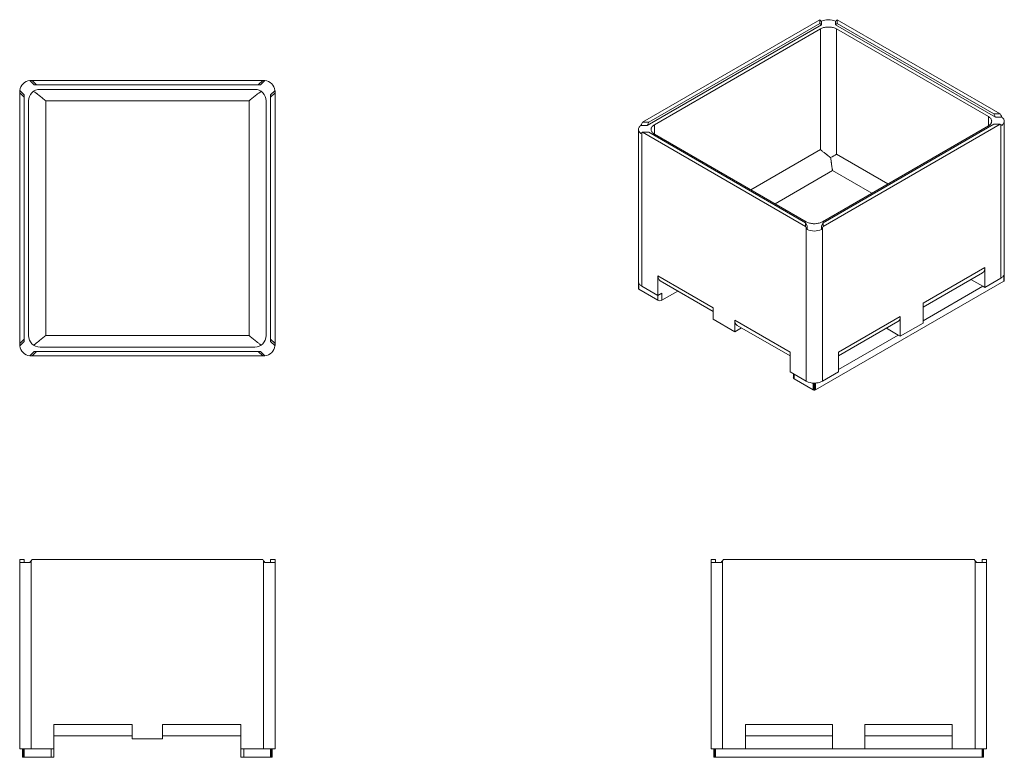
# Model space of a CAD drawing. Header units: inches. Extents: x 87 to 260, y 40 to 170.
import ezdxf

# ---------------------------------------------------------------- set-up
doc = ezdxf.new("R2010")
doc.units = ezdxf.units.IN
doc.header["$MEASUREMENT"] = 0

msp = doc.modelspace()

# ---------------------------------------------------------------- linework, layer by layer
at = {"color": 7, "linetype": 'Continuous', "lineweight": 15}
for p, q in [((196.59, 151.57), (227.65, 169.5)), ((227.65, 168.86), (227.65, 169.5)), ((227.65, 169.5), (227.77, 169.4)), ((227.94, 168.62), (227.94, 169.25)), ((230.43, 168.62), (230.43, 169.25)), ((230.71, 169.5), (230.6, 169.4)), ((259.3, 153), (230.71, 169.5)), ((230.71, 168.86), (230.71, 169.5)), ((227.94, 168.62), (197.41, 151)), ((227.65, 168.86), (197.7, 151.57)), ((227.77, 167.89), (198.69, 151.1)), ((227.65, 168.86), (227.94, 168.62)), ((227.77, 146.75), (227.77, 167.89)), ((230.43, 168.62), (230.71, 168.86)), ((258.48, 152.43), (230.43, 168.62)), ((257.2, 152.53), (230.6, 167.89)), ((230.6, 167.89), (230.6, 145.93)), ((258.19, 153), (230.71, 168.86)), ((90, 158.08), (89.23, 158.85)), ((89.62, 158.86), (89.46, 158.86)), ((90.4, 158.08), (89.62, 158.86)), ((130.05, 158.86), (89.62, 158.86)), ((129.27, 158.08), (130.05, 158.86)), ((129.67, 158.08), (130.44, 158.85)), ((130.05, 158.86), (130.21, 158.86)), ((88.24, 156.32), (87.47, 157.08)), ((90, 158.08), (90.4, 158.08)), ((129.27, 158.08), (90.4, 158.08)), ((128.65, 157.3), (91.02, 157.3)), ((129.67, 158.08), (129.27, 158.08)), ((131.43, 156.32), (132.2, 157.08)), ((87.46, 156.7), (87.46, 156.86)), ((88.24, 155.91), (87.46, 156.7)), ((87.46, 112.77), (87.46, 156.7)), ((88.24, 155.91), (88.24, 156.32)), ((88.24, 155.91), (88.24, 113.55)), ((89.02, 155.3), (89.02, 114.17)), ((92.02, 155.3), (92.02, 114.17)), ((127.65, 155.3), (92.02, 155.3)), ((127.65, 155.3), (127.65, 114.17)), ((130.65, 155.3), (130.65, 114.17)), ((131.43, 155.91), (132.21, 156.7)), ((131.43, 155.91), (131.43, 156.32)), ((131.43, 155.91), (131.43, 113.55)), ((132.21, 156.7), (132.21, 156.86)), ((132.21, 112.77), (132.21, 156.7)), ((258.48, 152.43), (258.19, 153)), ((258.19, 153), (259.3, 153)), ((258.48, 152.43), (259.56, 152.43)), ((259.3, 153), (259.41, 152.77)), ((195.89, 150.28), (195.89, 122.41)), ((197.41, 151), (196.33, 151)), ((196.59, 151.57), (196.48, 151.34)), ((197.7, 151.57), (196.59, 151.57)), ((197.7, 151.57), (197.41, 151)), ((257.2, 150.89), (228.12, 134.11)), ((228.24, 133.3), (259.3, 151.23)), ((258.19, 151.23), (228.24, 133.94)), ((258.19, 151.23), (259.3, 151.23)), ((259.3, 151.23), (259.41, 151.13)), ((259.41, 151.13), (259.41, 124.25)), ((260, 123.84), (260, 151.71)), ((196.59, 149.8), (196.48, 149.7)), ((196.48, 122.82), (196.48, 149.7)), ((225.18, 133.3), (196.59, 149.8)), ((197.7, 149.8), (196.59, 149.8)), ((225.18, 133.94), (197.7, 149.8)), ((225.29, 134.11), (198.69, 149.47)), ((225.18, 133.94), (225.18, 133.3)), ((225.46, 133.37), (225.18, 133.94)), ((225.18, 133.3), (225.29, 133.07)), ((225.29, 106.19), (225.29, 133.07)), ((225.46, 133.37), (225.46, 132.74)), ((228.24, 133.94), (227.95, 133.37)), ((227.95, 133.37), (227.95, 132.74)), ((228.24, 133.3), (228.12, 133.07)), ((228.12, 133.07), (228.12, 106.19)), ((228.24, 133.94), (228.24, 133.3)), ((256.58, 126.09), (245.76, 119.84)), ((256.58, 126.09), (256.58, 122.62)), ((208.99, 119.06), (199.31, 124.66)), ((199.31, 121.19), (199.31, 124.66)), ((245.76, 119.16), (256.17, 125.17)), ((256.58, 122.62), (259.41, 124.25)), ((260, 123.83), (260, 125.05)), ((195.89, 123.62), (195.89, 122.4)), ((199.31, 121.19), (196.48, 122.82)), ((199.72, 123.74), (208.99, 118.39)), ((226.9, 104.66), (259.92, 123.73)), ((256.23, 122.82), (245.76, 116.78)), ((254.16, 124.01), (256.23, 122.82)), ((256.23, 122.82), (256.58, 122.62)), ((199.31, 120.37), (195.97, 122.3)), ((200.01, 121.59), (199.31, 121.19)), ((200.01, 120.37), (202.79, 121.97)), ((200.01, 120.37), (200.01, 121.59)), ((208.99, 119.06), (208.99, 117.02)), ((245.76, 116.37), (245.76, 119.84)), ((230.95, 111.29), (241.77, 117.53)), ((241.77, 114.06), (241.77, 117.53)), ((208.99, 117.02), (212.78, 114.84)), ((212.78, 116.88), (222.47, 111.29)), ((212.78, 116.88), (212.78, 114.84)), ((213.19, 115.96), (222.47, 110.61)), ((230.95, 110.61), (241.36, 116.62)), ((241.77, 114.06), (245.76, 116.37)), ((127.65, 114.17), (92.02, 114.17)), ((213.96, 115.52), (212.78, 114.84)), ((230.95, 108.23), (241.42, 114.27)), ((239.35, 115.46), (241.42, 114.27)), ((241.42, 114.27), (241.77, 114.06)), ((88.24, 113.55), (87.46, 112.77)), ((87.46, 112.77), (87.46, 112.61)), ((88.24, 113.15), (87.47, 112.38)), ((88.24, 113.55), (88.24, 113.15)), ((128.65, 112.17), (91.02, 112.17)), ((131.43, 113.55), (132.21, 112.77)), ((131.43, 113.55), (131.43, 113.15)), ((131.43, 113.15), (132.2, 112.38)), ((132.21, 112.77), (132.21, 112.61)), ((90, 111.39), (89.23, 110.62)), ((89.62, 110.61), (89.46, 110.61)), ((90.4, 111.39), (89.62, 110.61)), ((130.05, 110.61), (89.62, 110.61)), ((90, 111.39), (90.4, 111.39)), ((129.27, 111.39), (90.4, 111.39)), ((129.27, 111.39), (130.05, 110.61)), ((129.67, 111.39), (129.27, 111.39)), ((129.67, 111.39), (130.44, 110.62)), ((130.05, 110.61), (130.21, 110.61)), ((222.47, 107.82), (222.47, 111.29)), ((230.95, 111.29), (230.95, 107.82)), ((222.47, 107.82), (225.29, 106.19)), ((223.03, 107.49), (223.03, 106.8)), ((230.95, 107.82), (228.12, 106.19)), ((223.17, 106.59), (226.51, 104.66)), ((226.69, 105.85), (226.69, 104.62)), ((226.73, 104.62), (226.73, 105.85)), ((87.46, 74.93), (87.46, 74.73)), ((88.24, 74.93), (87.46, 74.93)), ((87.46, 74.73), (87.46, 41.81)), ((89.23, 74.44), (87.47, 74.44)), ((88.24, 74.93), (88.24, 74.44)), ((89.62, 74.93), (89.46, 74.73)), ((89.46, 41.81), (89.46, 74.73)), ((130.05, 74.93), (89.62, 74.93)), ((130.05, 74.93), (130.21, 74.73)), ((130.21, 41.81), (130.21, 74.73)), ((130.44, 74.44), (132.2, 74.44)), ((131.43, 74.93), (131.43, 74.44)), ((131.43, 74.93), (132.21, 74.93)), ((132.21, 74.93), (132.21, 74.73)), ((132.21, 74.73), (132.21, 41.81)), ((208.62, 74.93), (208.62, 74.73)), ((209.4, 74.93), (208.62, 74.93)), ((208.62, 41.81), (208.62, 74.73)), ((208.63, 74.44), (210.39, 74.44)), ((209.4, 74.44), (209.4, 74.93)), ((210.78, 74.93), (210.62, 74.73)), ((210.62, 74.73), (210.62, 41.81)), ((210.78, 74.93), (254.7, 74.93)), ((254.7, 74.93), (254.87, 74.73)), ((254.87, 74.73), (254.87, 41.81)), ((256.85, 74.44), (255.09, 74.44)), ((256.09, 74.44), (256.09, 74.93)), ((256.09, 74.93), (256.87, 74.93)), ((256.87, 74.93), (256.87, 74.73)), ((256.87, 41.81), (256.87, 74.73)), ((107.16, 46.06), (93.46, 46.06)), ((93.46, 41.81), (93.46, 46.06)), ((107.16, 46.06), (107.16, 43.56)), ((112.51, 46.06), (126.21, 46.06)), ((112.51, 46.06), (112.51, 43.56)), ((126.21, 41.81), (126.21, 46.06)), ((214.62, 46.06), (229.92, 46.06)), ((214.62, 46.06), (214.62, 41.81)), ((229.92, 41.81), (229.92, 46.06)), ((250.87, 46.06), (235.57, 46.06)), ((235.57, 41.81), (235.57, 46.06)), ((250.87, 46.06), (250.87, 41.81)), ((93.46, 44.06), (107.16, 44.06)), ((107.16, 43.56), (112.51, 43.56)), ((126.21, 44.06), (112.51, 44.06)), ((229.92, 44.06), (214.62, 44.06)), ((235.57, 44.06), (250.87, 44.06)), ((87.46, 41.81), (88.03, 41.81)), ((87.96, 41.81), (87.96, 40.31)), ((88.03, 40.31), (88.03, 41.81)), ((88.06, 41.81), (88.06, 40.31)), ((88.06, 41.81), (89.46, 41.81)), ((88.23, 40.31), (88.23, 41.81)), ((93.46, 41.81), (89.46, 41.81)), ((92.96, 41.81), (92.96, 40.31)), ((93.46, 40.31), (93.46, 41.81)), ((126.21, 41.81), (130.21, 41.81)), ((126.21, 40.31), (126.21, 41.81)), ((126.71, 41.81), (126.71, 40.31)), ((131.61, 41.81), (130.21, 41.81)), ((131.43, 40.31), (131.43, 41.81)), ((131.61, 41.81), (131.61, 40.31)), ((132.21, 41.81), (131.64, 41.81)), ((131.64, 40.31), (131.64, 41.81)), ((131.71, 41.81), (131.71, 40.31)), ((209.19, 41.81), (208.62, 41.81)), ((209.12, 40.31), (209.12, 41.81)), ((209.19, 41.81), (209.19, 40.31)), ((209.22, 40.31), (209.22, 41.81)), ((210.62, 41.81), (209.22, 41.81)), ((209.39, 41.81), (209.39, 40.31)), ((214.62, 41.81), (210.62, 41.81)), ((214.62, 41.81), (229.92, 41.81)), ((229.92, 41.81), (235.57, 41.81)), ((250.87, 41.81), (235.57, 41.81)), ((250.87, 41.81), (254.87, 41.81)), ((254.87, 41.81), (256.27, 41.81)), ((256.09, 41.81), (256.09, 40.31)), ((256.27, 40.31), (256.27, 41.81)), ((256.3, 41.81), (256.3, 40.31)), ((256.3, 41.81), (256.87, 41.81)), ((256.37, 40.31), (256.37, 41.81)), ((87.96, 40.31), (88.03, 40.31)), ((88.03, 40.31), (88.06, 40.31)), ((88.06, 40.31), (88.23, 40.31)), ((92.96, 40.31), (88.23, 40.31)), ((92.96, 40.31), (93.46, 40.31)), ((126.71, 40.31), (126.21, 40.31)), ((126.71, 40.31), (131.43, 40.31)), ((131.61, 40.31), (131.43, 40.31)), ((131.64, 40.31), (131.61, 40.31)), ((131.71, 40.31), (131.64, 40.31)), ((209.19, 40.31), (209.12, 40.31)), ((209.22, 40.31), (209.19, 40.31)), ((209.39, 40.31), (209.22, 40.31)), ((209.39, 40.31), (256.09, 40.31)), ((256.09, 40.31), (256.27, 40.31)), ((256.27, 40.31), (256.3, 40.31)), ((256.3, 40.31), (256.37, 40.31))]:
    msp.add_line(p, q, dxfattribs=at)
at = {"color": 8, "linetype": 'Continuous', "lineweight": 15}
for p, q in [((257.2, 152.53), (257.2, 150.89)), ((198.69, 149.47), (198.69, 151.1)), ((215.58, 139.71), (227.77, 146.75)), ((230.6, 145.93), (239.6, 140.74)), ((229.89, 143.08), (219.82, 137.27)), ((236.78, 139.1), (229.89, 143.08)), ((259.92, 124.75), (259.92, 123.73)), ((195.97, 122.3), (195.97, 123.33)), ((199.31, 121.19), (199.31, 120.37)), ((223.17, 107.41), (223.17, 106.59)), ((226.51, 104.66), (226.51, 105.85)), ((226.9, 105.85), (226.9, 104.66))]:
    msp.add_line(p, q, dxfattribs=at)
at = {"color": 7, "linetype": 'Continuous', "lineweight": 15, "flags": 128}
for points in [[(230.6, 167.89), (230.47, 167.95), (230.33, 168.02), (230.18, 168.07), (230.03, 168.12), (229.87, 168.15), (229.7, 168.18), (229.53, 168.21), (229.36, 168.22), (229.18, 168.22), (229.01, 168.22), (228.84, 168.21), (228.67, 168.18), (228.5, 168.15), (228.34, 168.12), (228.18, 168.07), (228.04, 168.02), (227.9, 167.95), (227.77, 167.89)], [(257.2, 152.53), (257.32, 152.45), (257.43, 152.37), (257.52, 152.29), (257.6, 152.2), (257.67, 152.11), (257.72, 152.01), (257.76, 151.91), (257.78, 151.81), (257.79, 151.71), (257.78, 151.61), (257.76, 151.51), (257.72, 151.41), (257.67, 151.32), (257.6, 151.22), (257.52, 151.13), (257.43, 151.05), (257.32, 150.97), (257.2, 150.89)], [(259.56, 152.43), (259.66, 152.35), (259.75, 152.27), (259.82, 152.18), (259.89, 152.09), (259.93, 152), (259.97, 151.9), (259.99, 151.81), (260, 151.71), (259.99, 151.61), (259.97, 151.52), (259.93, 151.42), (259.89, 151.33), (259.82, 151.24), (259.75, 151.15), (259.66, 151.07), (259.56, 150.99)], [(196.33, 149.56), (196.23, 149.64), (196.14, 149.72), (196.07, 149.81), (196.01, 149.9), (195.96, 149.99), (195.92, 150.09), (195.9, 150.19), (195.89, 150.28), (195.9, 150.38), (195.92, 150.47), (195.96, 150.57), (196.01, 150.66), (196.07, 150.75), (196.14, 150.84), (196.23, 150.92), (196.33, 151)], [(198.69, 149.47), (198.57, 149.54), (198.46, 149.62), (198.37, 149.7), (198.29, 149.79), (198.22, 149.89), (198.17, 149.98), (198.13, 150.08), (198.11, 150.18), (198.1, 150.28), (198.11, 150.38), (198.13, 150.48), (198.17, 150.58), (198.22, 150.68), (198.29, 150.77), (198.37, 150.86), (198.46, 150.94), (198.57, 151.02), (198.69, 151.1)], [(225.29, 134.11), (225.42, 134.04), (225.56, 133.98), (225.71, 133.92), (225.86, 133.88), (226.02, 133.84), (226.19, 133.81), (226.36, 133.79), (226.53, 133.77), (226.71, 133.77), (226.88, 133.77), (227.06, 133.79), (227.23, 133.81), (227.39, 133.84), (227.55, 133.88), (227.71, 133.92), (227.86, 133.98), (227.99, 134.04), (228.12, 134.11)], [(256.17, 125.17), (256.17, 125.17), (256.25, 125.23), (256.33, 125.3), (256.39, 125.38), (256.45, 125.47), (256.5, 125.58), (256.54, 125.69), (256.56, 125.81), (256.58, 125.95), (256.58, 126.09)], [(199.31, 124.66), (199.31, 124.52), (199.33, 124.39), (199.36, 124.26), (199.39, 124.15), (199.44, 124.04), (199.5, 123.95), (199.56, 123.87), (199.64, 123.8), (199.72, 123.74), (199.72, 123.74)], [(259.41, 124.25), (259.53, 124.32), (259.63, 124.4), (259.73, 124.48), (259.81, 124.57), (259.87, 124.66), (259.93, 124.76), (259.96, 124.86), (259.99, 124.95), (260, 125.05)], [(195.89, 123.62), (195.9, 123.52), (195.93, 123.43), (195.97, 123.33), (196.02, 123.23), (196.08, 123.14), (196.16, 123.06), (196.26, 122.97), (196.36, 122.89), (196.48, 122.82)], [(241.77, 117.53), (241.76, 117.39), (241.75, 117.26), (241.72, 117.14), (241.68, 117.02), (241.64, 116.92), (241.58, 116.83), (241.51, 116.74), (241.44, 116.67), (241.36, 116.62), (241.36, 116.62)], [(213.19, 115.96), (213.19, 115.96), (213.11, 116.02), (213.03, 116.09), (212.97, 116.17), (212.91, 116.27), (212.86, 116.37), (212.83, 116.49), (212.8, 116.61), (212.78, 116.74), (212.78, 116.88)], [(228.12, 106.19), (228, 106.12), (227.86, 106.06), (227.71, 106), (227.56, 105.96), (227.4, 105.92), (227.24, 105.89), (227.07, 105.87), (226.9, 105.85), (226.73, 105.85)]]:
    msp.add_lwpolyline(points, dxfattribs=at)
at = {"color": 7, "linetype": 'Continuous', "lineweight": 15}
for centre, radius, start, end in [((229.18, 166.33), 3.17, 66.9013, 113.0987), ((89.46, 156.86), 2, 96.4974, 173.5026), ((89.46, 156.86), 2, 90, 96.4974), ((130.21, 156.86), 2, 83.5026, 90), ((130.21, 156.86), 2, 6.4974, 83.5026), ((89.46, 156.86), 2, 173.5026, 180), ((91.02, 155.3), 2, 90, 180), ((128.65, 155.3), 2, 0, 90), ((130.21, 156.86), 2, 0, 6.4974), ((226.71, 135.66), 3.17, 246.9012, 293.0987), ((259.87, 123.84), 0.127, 294.5202, 353.3774), ((259.34, 123.84), 0.662, 358.9955, 0.0161), ((196.61, 122.41), 0.718, 180.0403, 180.9804), ((196.02, 122.41), 0.127, 186.6226, 245.4798), ((199.66, 121.05), 0.765, 242.4806, 297.5193), ((91.02, 114.17), 2, 180, 270), ((128.65, 114.17), 2, 270, 0), ((89.46, 112.61), 2, 180, 186.4974), ((89.46, 112.61), 2, 186.4974, 263.5026), ((130.21, 112.61), 2, 276.4974, 353.5026), ((130.21, 112.61), 2, 353.5026, 0), ((89.46, 112.61), 2, 263.5026, 270), ((130.21, 112.61), 2, 270, 276.4974), ((223.27, 106.82), 0.245, 184.7814, 246.5394), ((226.64, 108.71), 2.86, 241.8602, 270.8691), ((226.68, 104.98), 0.36, 241.9283, 270.8002), ((226.71, 108.15), 3.53, 269.6689, 270.3311), ((226.73, 104.98), 0.36, 269.1985, 298.073)]:
    msp.add_arc(centre, radius, start, end, dxfattribs=at)
for centre, major_axis, ratio, start_param, end_param in [((229.18, 166.58), (-1.93, 3.04), 0.178698, 5.659078, 5.772479), ((229.18, 166.58), (1.93, 3.04), 0.178698, 0.510706, 0.624107), ((258, 149.95), (0, 3.98), 0.502097, 5.384386, 5.497787), ((197.89, 148.52), (0, 3.98), 0.502097, 0.785398, 0.898799), ((258, 149.95), (2, 0), 0.837072, 0.671997, 0.785398), ((197.89, 148.52), (2, 0), 0.837072, 2.356194, 2.469596), ((229.18, 145.12), (2, 1.15), 0.00007, 4.902564, 5.497747), ((226.71, 131.89), (-1.93, 3.04), 0.178698, 1.06009, 1.173491), ((226.71, 131.89), (1.93, 3.04), 0.178698, 5.109694, 5.223095), ((89.46, 72.28), (-1.62, 3.42), 0.341988, 0.624538, 0.737939), ((89.46, 72.28), (1.62, 3.42), 0.341988, 0.946259, 1.05966), ((130.21, 72.28), (-1.62, 3.42), 0.341988, 5.223526, 5.336927), ((130.21, 72.28), (1.62, 3.42), 0.341988, 5.545246, 5.658648), ((210.62, 72.28), (-1.62, 3.42), 0.341988, 0.624538, 0.737939), ((210.62, 72.28), (1.62, 3.42), 0.341988, 0.946259, 1.05966), ((254.87, 72.28), (-1.62, 3.42), 0.341988, 5.223526, 5.336927), ((254.87, 72.28), (1.62, 3.42), 0.341988, 5.545246, 5.658648)]:
    msp.add_ellipse(centre, major_axis=major_axis, ratio=ratio, start_param=start_param, end_param=end_param, dxfattribs=at)
for points, knots in [([(89.9, 156.95), (89.98, 156.9), (90.06, 156.84), (90.22, 156.73), (90.3, 156.66), (90.43, 156.57), (90.47, 156.53), (90.56, 156.47), (90.61, 156.43), (90.74, 156.33), (90.83, 156.26), (91.01, 156.12), (91.1, 156.05), (91.28, 155.9), (91.37, 155.83), (91.55, 155.68), (91.65, 155.6), (91.79, 155.49), (91.83, 155.45), (91.9, 155.39), (91.93, 155.37), (91.96, 155.34), (91.98, 155.33), (92, 155.31), (92.01, 155.3), (92.02, 155.3), (92.02, 155.3)], [0, 0, 0, 0, 0.125, 0.125, 0.25, 0.25, 0.3125, 0.3125, 0.375, 0.375, 0.5, 0.5, 0.625, 0.625, 0.75, 0.75, 0.875, 0.875, 0.9375, 0.9375, 0.96875, 0.96875, 0.984375, 0.992187, 0.992187, 1, 1, 1, 1]), ([(129.77, 156.95), (129.71, 156.91), (129.61, 156.84), (129.43, 156.71), (129.25, 156.58), (129.04, 156.42), (128.8, 156.23), (128.51, 156), (128.22, 155.77), (127.93, 155.53), (127.74, 155.37), (127.65, 155.3), (127.65, 155.3)], [0, 0, 0, 0, 0.086698, 0.173947, 0.262692, 0.351865, 0.479929, 0.60896, 0.740743, 0.873366, 0.999246, 1, 1, 1, 1]), ([(229.56, 145.34), (229.47, 145.41), (229.38, 145.48), (229.2, 145.62), (229.12, 145.69), (228.99, 145.79), (228.95, 145.82), (228.86, 145.88), (228.82, 145.91), (228.7, 146.01), (228.62, 146.07), (228.47, 146.19), (228.4, 146.24), (228.26, 146.35), (228.19, 146.41), (228.06, 146.51), (228, 146.56), (227.91, 146.63), (227.88, 146.66), (227.84, 146.69), (227.82, 146.71), (227.8, 146.72), (227.79, 146.73), (227.78, 146.74), (227.78, 146.75), (227.77, 146.75), (227.77, 146.75)], [0, 0, 0, 0, 0.125, 0.125, 0.25, 0.25, 0.3125, 0.3125, 0.375, 0.375, 0.5, 0.5, 0.625, 0.625, 0.75, 0.75, 0.875, 0.875, 0.9375, 0.9375, 0.96875, 0.96875, 0.984375, 0.992188, 0.992188, 1, 1, 1, 1]), ([(229.56, 145.34), (229.58, 145.22), (229.6, 145.11), (229.63, 144.88), (229.64, 144.78), (229.66, 144.62), (229.67, 144.56), (229.69, 144.46), (229.69, 144.41), (229.71, 144.26), (229.73, 144.16), (229.75, 143.97), (229.77, 143.88), (229.79, 143.7), (229.8, 143.62), (229.83, 143.45), (229.84, 143.37), (229.86, 143.26), (229.87, 143.22), (229.87, 143.17), (229.88, 143.15), (229.88, 143.12), (229.88, 143.11), (229.89, 143.09), (229.89, 143.09), (229.89, 143.08), (229.89, 143.08)], [0, 0, 0, 0, 0.125, 0.125, 0.25, 0.25, 0.3125, 0.3125, 0.375, 0.375, 0.5, 0.5, 0.625, 0.625, 0.75, 0.75, 0.875, 0.875, 0.9375, 0.9375, 0.96875, 0.96875, 0.984375, 0.992187, 0.992187, 1, 1, 1, 1]), ([(89.9, 112.51), (89.95, 112.55), (90.06, 112.63), (90.24, 112.75), (90.41, 112.89), (90.63, 113.05), (90.87, 113.24), (91.15, 113.47), (91.44, 113.7), (91.73, 113.94), (91.93, 114.09), (92.02, 114.17), (92.02, 114.17)], [0, 0, 0, 0, 0.086698, 0.173947, 0.262692, 0.351865, 0.479929, 0.608959, 0.740743, 0.873367, 0.999247, 1, 1, 1, 1]), ([(129.77, 112.51), (129.71, 112.55), (129.61, 112.63), (129.43, 112.75), (129.25, 112.89), (129.04, 113.05), (128.8, 113.24), (128.51, 113.47), (128.22, 113.7), (127.93, 113.94), (127.74, 114.09), (127.65, 114.17), (127.65, 114.17)], [0, 0, 0, 0, 0.086698, 0.173947, 0.262692, 0.351865, 0.479929, 0.60896, 0.740743, 0.873366, 0.999246, 1, 1, 1, 1])]:
    msp.add_open_spline(points, degree=3, knots=knots, dxfattribs=at)

doc.saveas('drawing.dxf')
